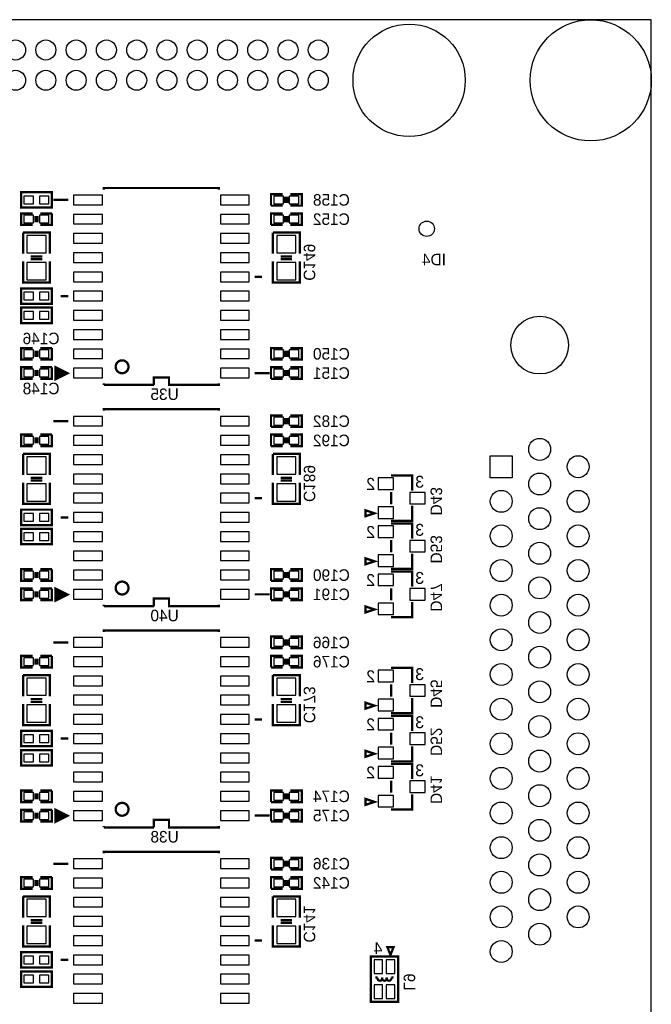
# Model space of a CAD drawing. Extents: x -19 to 391, y -43 to 244.
# Tile 18 of 34: x 118 to 160, y 25 to 90. Entities that reach past the tile are written whole.
import ezdxf

# ---------------------------------------------------------------- set-up
doc = ezdxf.new("R2010")
doc.units = 0
for name, color, linetype in [('BOARD_GEOMETRY_OUTLINE', 3, 'CONTINUOUS'), ('BOARD_GEOMETRY_SILKSCREEN_B', 1, 'CONTINUOUS'), ('PACKAGE_GEOMETRY_SILKSCREEN_B', 4, 'CONTINUOUS'), ('PIN_B', 5, 'CONTINUOUS'), ('REF_DES_SILKSCREEN_B', 6, 'CONTINUOUS')]:
    doc.layers.add(name, color=color, linetype=linetype)

msp = doc.modelspace()

# ---------------------------------------------------------------- linework, layer by layer
at = {"layer": 'BOARD_GEOMETRY_OUTLINE'}
msp.add_lwpolyline([(0, 0), (159.999934, 0), (159.999934, 90.000074), (0, 90.000074)], close=True, dxfattribs=at)
at = {"layer": 'PACKAGE_GEOMETRY_SILKSCREEN_B'}
for points, const_width in [([(118.364, 77.597), (120.396, 77.597), (120.396, 78.613), (118.364, 78.613)], 0.1524), ([(120.396, 72.263), (118.364, 72.263), (118.364, 71.247), (120.396, 71.247)], 0.1524), ([(118.364, 69.977), (120.396, 69.977), (120.396, 70.993), (118.364, 70.993)], 0.1524), ([(121.435114, 66.660014), (120.635014, 66.259964), (120.635014, 67.060064)], 0.1524), ([(121.139966, 66.660014), (120.739916, 66.460116), (120.739916, 66.859912)], 0.249936), ([(120.396, 57.658), (118.364, 57.658), (118.364, 56.642), (120.396, 56.642)], 0.1524), ([(141.709902, 57.420002), (141.109954, 57.220104), (141.109954, 57.6199)], 0.1524), ([(118.364, 55.372), (120.396, 55.372), (120.396, 56.388), (118.364, 56.388)], 0.1524), ([(141.709902, 54.245002), (141.109954, 54.045104), (141.109954, 54.4449)], 0.1524), ([(121.435114, 52.055014), (120.635014, 51.654964), (120.635014, 52.455064)], 0.1524), ([(121.139966, 52.055014), (120.739916, 51.855116), (120.739916, 52.254912)], 0.249936), ([(141.709902, 51.070002), (141.109954, 50.870104), (141.109954, 51.2699)], 0.1524), ([(141.709902, 44.720002), (141.109954, 44.520104), (141.109954, 44.9199)], 0.1524), ([(120.396, 43.053), (118.364, 43.053), (118.364, 42.037), (120.396, 42.037)], 0.1524), ([(118.364, 40.767), (120.396, 40.767), (120.396, 41.783), (118.364, 41.783)], 0.1524), ([(141.709902, 41.545002), (141.109954, 41.345104), (141.109954, 41.7449)], 0.1524), ([(141.709902, 38.370002), (141.109954, 38.170104), (141.109954, 38.5699)], 0.1524), ([(121.435114, 37.450014), (120.635014, 37.049964), (120.635014, 37.850064)], 0.1524), ([(121.139966, 37.450014), (120.739916, 37.250116), (120.739916, 37.649912)], 0.249936), ([(142.76705, 28.269946), (142.566898, 28.770072), (142.966948, 28.770072)], 0.1524), ([(120.396, 28.448), (118.364, 28.448), (118.364, 27.432), (120.396, 27.432)], 0.1524), ([(141.467078, 28.170124), (141.467078, 25.169876), (143.266922, 25.169876), (143.266922, 28.170124)], 0.1524), ([(118.364, 26.162), (120.396, 26.162), (120.396, 27.178), (118.364, 27.178)], 0.1524)]:
    msp.add_lwpolyline(points, close=True, dxfattribs=dict(at, const_width=const_width))
at = {"layer": 'PACKAGE_GEOMETRY_SILKSCREEN_B', "const_width": 0.1524}
for points in [[(123.834906, 78.790038), (123.834906, 78.890114), (131.435094, 78.890114), (131.435094, 78.790038)], [(121.484898, 78.105), (120.4849, 78.105)], [(135.636, 78.486), (134.874, 78.486), (134.874, 77.724)], [(135.8138, 77.9018), (135.8138, 78.3082)], [(135.9662, 77.9018), (135.9662, 78.3082)], [(136.144, 77.724), (136.906, 77.724), (136.906, 78.486), (136.144, 78.486)], [(134.874, 77.724), (135.636, 77.724)], [(119.126, 77.216), (118.364, 77.216), (118.364, 76.454), (119.126, 76.454)], [(119.3038, 77.0382), (119.3038, 76.6318)], [(119.4562, 77.0382), (119.4562, 76.6318)], [(119.634, 76.454), (120.396, 76.454), (120.396, 77.216)], [(120.396, 77.216), (119.634, 77.216)], [(135.636, 77.216), (134.874, 77.216), (134.874, 76.454)], [(135.8138, 76.6318), (135.8138, 77.0382)], [(135.9662, 76.6318), (135.9662, 77.0382)], [(136.144, 76.454), (136.906, 76.454), (136.906, 77.216), (136.144, 77.216)], [(134.874, 76.454), (135.636, 76.454)], [(118.491, 75.946), (118.491, 74.549)], [(120.269, 74.549), (120.269, 75.946), (118.491, 75.946)], [(135.001, 75.946), (135.001, 74.549)], [(136.779, 74.549), (136.779, 75.946), (135.001, 75.946)], [(118.491, 74.041), (118.491, 72.644), (118.618, 72.644), (120.269, 72.644), (120.269, 74.041)], [(118.999, 74.3712), (119.761, 74.3712)], [(118.999, 74.1934), (119.761, 74.1934)], [(135.001, 74.041), (135.001, 72.644), (135.128, 72.644), (136.779, 72.644), (136.779, 74.041)], [(135.509, 74.3712), (136.271, 74.3712)], [(135.509, 74.1934), (136.271, 74.1934)], [(133.785102, 73.025), (134.284974, 73.025)], [(121.484898, 71.755), (120.985026, 71.755)], [(119.126, 68.326), (118.364, 68.326), (118.364, 67.564), (119.126, 67.564)], [(119.634, 67.564), (120.396, 67.564), (120.396, 68.326)], [(120.396, 68.326), (119.634, 68.326)], [(135.636, 68.326), (134.874, 68.326), (134.874, 67.564)], [(136.144, 67.564), (136.906, 67.564), (136.906, 68.326), (136.144, 68.326)], [(119.3038, 68.1482), (119.3038, 67.7418)], [(119.4562, 68.1482), (119.4562, 67.7418)], [(134.874, 67.564), (135.636, 67.564)], [(135.8138, 67.7418), (135.8138, 68.1482)], [(135.9662, 67.7418), (135.9662, 68.1482)], [(119.126, 67.056), (118.364, 67.056), (118.364, 66.294), (119.126, 66.294)], [(119.3038, 66.8782), (119.3038, 66.4718)], [(119.4562, 66.8782), (119.4562, 66.4718)], [(119.634, 66.294), (120.396, 66.294), (120.396, 67.056)], [(120.396, 67.056), (119.634, 67.056)], [(135.636, 67.056), (134.874, 67.056), (134.874, 66.294)], [(135.8138, 66.4718), (135.8138, 66.8782)], [(135.9662, 66.4718), (135.9662, 66.8782)], [(136.144, 66.294), (136.906, 66.294), (136.906, 67.056), (136.144, 67.056)], [(131.435094, 65.989962), (131.435094, 65.889886), (128.135126, 65.889886), (128.135126, 66.390012), (127.134874, 66.390012), (127.134874, 65.889886)], [(133.785102, 66.675), (134.7851, 66.675)], [(134.874, 66.294), (135.636, 66.294)], [(123.834906, 65.889886), (123.834906, 65.989962)], [(127.134874, 65.889886), (123.834906, 65.889886)], [(123.834906, 64.185038), (123.834906, 64.285114), (131.435094, 64.285114), (131.435094, 64.185038)], [(135.636, 63.881), (134.874, 63.881), (134.874, 63.119)], [(135.8138, 63.2968), (135.8138, 63.7032)], [(135.9662, 63.2968), (135.9662, 63.7032)], [(136.144, 63.119), (136.906, 63.119), (136.906, 63.881), (136.144, 63.881)], [(121.484898, 63.5), (120.4849, 63.5)], [(134.874, 63.119), (135.636, 63.119)], [(119.126, 62.611), (118.364, 62.611), (118.364, 61.849), (119.126, 61.849)], [(119.3038, 62.4332), (119.3038, 62.0268)], [(119.4562, 62.4332), (119.4562, 62.0268)], [(119.634, 61.849), (120.396, 61.849), (120.396, 62.611)], [(120.396, 62.611), (119.634, 62.611)], [(135.636, 62.611), (134.874, 62.611), (134.874, 61.849)], [(135.8138, 62.0268), (135.8138, 62.4332)], [(135.9662, 62.0268), (135.9662, 62.4332)], [(136.144, 61.849), (136.906, 61.849), (136.906, 62.611), (136.144, 62.611)], [(134.874, 61.849), (135.636, 61.849)], [(118.491, 61.341), (118.491, 59.944)], [(120.269, 59.944), (120.269, 61.341), (118.491, 61.341)], [(135.001, 61.341), (135.001, 59.944)], [(136.779, 59.944), (136.779, 61.341), (135.001, 61.341)], [(118.999, 59.7662), (119.761, 59.7662)], [(135.509, 59.7662), (136.271, 59.7662)], [(142.809976, 59.920124), (144.210024, 59.920124), (144.210024, 58.920126)], [(118.491, 59.436), (118.491, 58.039), (118.618, 58.039), (120.269, 58.039), (120.269, 59.436)], [(118.999, 59.5884), (119.761, 59.5884)], [(135.001, 59.436), (135.001, 58.039), (135.128, 58.039), (136.779, 58.039), (136.779, 59.436)], [(135.509, 59.5884), (136.271, 59.5884)], [(133.785102, 58.42), (134.284974, 58.42)], [(142.809976, 58.01995), (142.809976, 58.82005)], [(144.210024, 57.919874), (144.210024, 56.919876), (142.809976, 56.919876)], [(121.484898, 57.15), (120.985026, 57.15)], [(142.809976, 56.745124), (144.210024, 56.745124), (144.210024, 55.745126)], [(142.809976, 54.84495), (142.809976, 55.64505)], [(144.210024, 54.744874), (144.210024, 53.744876), (142.809976, 53.744876)], [(119.126, 53.721), (118.364, 53.721), (118.364, 52.959), (119.126, 52.959)], [(119.3038, 53.5432), (119.3038, 53.1368)], [(119.4562, 53.5432), (119.4562, 53.1368)], [(119.634, 52.959), (120.396, 52.959), (120.396, 53.721)], [(120.396, 53.721), (119.634, 53.721)], [(135.636, 53.721), (134.874, 53.721), (134.874, 52.959)], [(135.8138, 53.1368), (135.8138, 53.5432)], [(135.9662, 53.1368), (135.9662, 53.5432)], [(136.144, 52.959), (136.906, 52.959), (136.906, 53.721), (136.144, 53.721)], [(142.809976, 53.570124), (144.210024, 53.570124), (144.210024, 52.570126)], [(134.874, 52.959), (135.636, 52.959)], [(119.126, 52.451), (118.364, 52.451), (118.364, 51.689), (119.126, 51.689)], [(119.3038, 52.2732), (119.3038, 51.8668)], [(119.4562, 52.2732), (119.4562, 51.8668)], [(119.634, 51.689), (120.396, 51.689), (120.396, 52.451)], [(120.396, 52.451), (119.634, 52.451)], [(133.785102, 52.07), (134.7851, 52.07)], [(135.636, 52.451), (134.874, 52.451), (134.874, 51.689)], [(135.8138, 51.8668), (135.8138, 52.2732)], [(135.9662, 51.8668), (135.9662, 52.2732)], [(136.144, 51.689), (136.906, 51.689), (136.906, 52.451), (136.144, 52.451)], [(142.809976, 51.66995), (142.809976, 52.47005)], [(123.834906, 51.284886), (123.834906, 51.384962)], [(127.134874, 51.284886), (123.834906, 51.284886)], [(131.435094, 51.384962), (131.435094, 51.284886), (128.135126, 51.284886), (128.135126, 51.785012), (127.134874, 51.785012), (127.134874, 51.284886)], [(134.874, 51.689), (135.636, 51.689)], [(144.210024, 51.569874), (144.210024, 50.569876), (142.809976, 50.569876)], [(123.834906, 49.580038), (123.834906, 49.680114), (131.435094, 49.680114), (131.435094, 49.580038)], [(121.484898, 48.895), (120.4849, 48.895)], [(135.636, 49.276), (134.874, 49.276), (134.874, 48.514)], [(135.8138, 48.6918), (135.8138, 49.0982)], [(135.9662, 48.6918), (135.9662, 49.0982)], [(136.144, 48.514), (136.906, 48.514), (136.906, 49.276), (136.144, 49.276)], [(134.874, 48.514), (135.636, 48.514)], [(119.126, 48.006), (118.364, 48.006), (118.364, 47.244), (119.126, 47.244)], [(119.3038, 47.8282), (119.3038, 47.4218)], [(119.4562, 47.8282), (119.4562, 47.4218)], [(119.634, 47.244), (120.396, 47.244), (120.396, 48.006)], [(120.396, 48.006), (119.634, 48.006)], [(135.636, 48.006), (134.874, 48.006), (134.874, 47.244)], [(135.8138, 47.4218), (135.8138, 47.8282)], [(135.9662, 47.4218), (135.9662, 47.8282)], [(136.144, 47.244), (136.906, 47.244), (136.906, 48.006), (136.144, 48.006)], [(118.491, 46.736), (118.491, 45.339)], [(120.269, 45.339), (120.269, 46.736), (118.491, 46.736)], [(134.874, 47.244), (135.636, 47.244)], [(135.001, 46.736), (135.001, 45.339)], [(136.779, 45.339), (136.779, 46.736), (135.001, 46.736)], [(142.809976, 47.220124), (144.210024, 47.220124), (144.210024, 46.220126)], [(142.809976, 45.31995), (142.809976, 46.12005)], [(118.491, 44.831), (118.491, 43.434), (118.618, 43.434), (120.269, 43.434), (120.269, 44.831)], [(118.999, 45.1612), (119.761, 45.1612)], [(118.999, 44.9834), (119.761, 44.9834)], [(135.001, 44.831), (135.001, 43.434), (135.128, 43.434), (136.779, 43.434), (136.779, 44.831)], [(135.509, 45.1612), (136.271, 45.1612)], [(135.509, 44.9834), (136.271, 44.9834)], [(144.210024, 45.219874), (144.210024, 44.219876), (142.809976, 44.219876)], [(133.785102, 43.815), (134.284974, 43.815)], [(142.809976, 44.045124), (144.210024, 44.045124), (144.210024, 43.045126)], [(142.809976, 42.14495), (142.809976, 42.94505)], [(121.484898, 42.545), (120.985026, 42.545)], [(144.210024, 42.044874), (144.210024, 41.044876), (142.809976, 41.044876)], [(142.809976, 40.870124), (144.210024, 40.870124), (144.210024, 39.870126)], [(142.809976, 38.96995), (142.809976, 39.77005)], [(119.126, 39.116), (118.364, 39.116), (118.364, 38.354), (119.126, 38.354)], [(119.3038, 38.9382), (119.3038, 38.5318)], [(119.4562, 38.9382), (119.4562, 38.5318)], [(119.634, 38.354), (120.396, 38.354), (120.396, 39.116)], [(120.396, 39.116), (119.634, 39.116)], [(135.636, 39.116), (134.874, 39.116), (134.874, 38.354)], [(135.8138, 38.5318), (135.8138, 38.9382)], [(135.9662, 38.5318), (135.9662, 38.9382)], [(136.144, 38.354), (136.906, 38.354), (136.906, 39.116), (136.144, 39.116)], [(134.874, 38.354), (135.636, 38.354)], [(144.210024, 38.869874), (144.210024, 37.869876), (142.809976, 37.869876)], [(119.126, 37.846), (118.364, 37.846), (118.364, 37.084), (119.126, 37.084)], [(119.3038, 37.6682), (119.3038, 37.2618)], [(119.4562, 37.6682), (119.4562, 37.2618)], [(119.634, 37.084), (120.396, 37.084), (120.396, 37.846)], [(120.396, 37.846), (119.634, 37.846)], [(135.636, 37.846), (134.874, 37.846), (134.874, 37.084)], [(135.8138, 37.2618), (135.8138, 37.6682)], [(135.9662, 37.2618), (135.9662, 37.6682)], [(136.144, 37.084), (136.906, 37.084), (136.906, 37.846), (136.144, 37.846)], [(131.435094, 36.779962), (131.435094, 36.679886), (128.135126, 36.679886), (128.135126, 37.180012), (127.134874, 37.180012), (127.134874, 36.679886)], [(133.785102, 37.465), (134.7851, 37.465)], [(134.874, 37.084), (135.636, 37.084)], [(123.834906, 36.679886), (123.834906, 36.779962)], [(127.134874, 36.679886), (123.834906, 36.679886)], [(123.834906, 34.975038), (123.834906, 35.075114), (131.435094, 35.075114), (131.435094, 34.975038)], [(135.636, 34.671), (134.874, 34.671), (134.874, 33.909)], [(135.8138, 34.0868), (135.8138, 34.4932)], [(135.9662, 34.0868), (135.9662, 34.4932)], [(136.144, 33.909), (136.906, 33.909), (136.906, 34.671), (136.144, 34.671)], [(121.484898, 34.29), (120.4849, 34.29)], [(134.874, 33.909), (135.636, 33.909)], [(119.126, 33.401), (118.364, 33.401), (118.364, 32.639), (119.126, 32.639)], [(119.3038, 33.2232), (119.3038, 32.8168)], [(119.4562, 33.2232), (119.4562, 32.8168)], [(119.634, 32.639), (120.396, 32.639), (120.396, 33.401)], [(120.396, 33.401), (119.634, 33.401)], [(135.636, 33.401), (134.874, 33.401), (134.874, 32.639)], [(135.8138, 32.8168), (135.8138, 33.2232)], [(135.9662, 32.8168), (135.9662, 33.2232)], [(136.144, 32.639), (136.906, 32.639), (136.906, 33.401), (136.144, 33.401)], [(134.874, 32.639), (135.636, 32.639)], [(118.491, 32.131), (118.491, 30.734)], [(120.269, 30.734), (120.269, 32.131), (118.491, 32.131)], [(135.001, 32.131), (135.001, 30.734)], [(136.779, 30.734), (136.779, 32.131), (135.001, 32.131)], [(118.999, 30.5562), (119.761, 30.5562)], [(135.509, 30.5562), (136.271, 30.5562)], [(118.491, 30.226), (118.491, 28.829), (118.618, 28.829), (120.269, 28.829), (120.269, 30.226)], [(118.999, 30.3784), (119.761, 30.3784)], [(135.001, 30.226), (135.001, 28.829), (135.128, 28.829), (136.779, 28.829), (136.779, 30.226)], [(135.509, 30.3784), (136.271, 30.3784)], [(133.785102, 29.21), (134.284974, 29.21)], [(121.484898, 27.94), (120.985026, 27.94)]]:
    msp.add_lwpolyline(points, dxfattribs=at)
for points in [[(125.459236, 67.090036, 1), (124.610764, 67.089964, 1)], [(125.459236, 52.485036, 1), (124.610764, 52.484964, 1)], [(125.459236, 37.880036, 1), (124.610764, 37.879964, 1)]]:
    msp.add_lwpolyline(points, format="xyb", close=True, dxfattribs=at)
for points in [[(142.216886, 26.773886, -1.386912), (141.916912, 26.773886), (141.767052, 26.770076)], [(142.216886, 26.773886, 1.386094), (142.517114, 26.773886)], [(142.517114, 26.773886, 1.386912), (142.817088, 26.773886), (142.966948, 26.770076)]]:
    msp.add_lwpolyline(points, format="xyb", dxfattribs=at)
at = {"layer": 'PIN_B'}
for points in [[(118.5545, 78.359), (118.5545, 77.851), (119.1895, 77.851), (119.1895, 78.359)], [(119.5705, 78.359), (119.5705, 77.851), (120.2055, 77.851), (120.2055, 78.359)], [(121.833386, 77.7875), (123.738386, 77.7875), (123.738386, 78.4225), (121.833386, 78.4225)], [(131.531614, 77.7875), (133.436614, 77.7875), (133.436614, 78.4225), (131.531614, 78.4225)], [(135.0645, 78.359), (135.0645, 77.851), (135.6995, 77.851), (135.6995, 78.359)], [(136.0805, 78.359), (136.0805, 77.851), (136.7155, 77.851), (136.7155, 78.359)], [(119.1895, 76.581), (119.1895, 77.089), (118.5545, 77.089), (118.5545, 76.581)], [(120.2055, 76.581), (120.2055, 77.089), (119.5705, 77.089), (119.5705, 76.581)], [(121.833386, 76.5175), (123.738386, 76.5175), (123.738386, 77.1525), (121.833386, 77.1525)], [(131.531614, 76.5175), (133.436614, 76.5175), (133.436614, 77.1525), (131.531614, 77.1525)], [(135.0645, 77.089), (135.0645, 76.581), (135.6995, 76.581), (135.6995, 77.089)], [(136.0805, 77.089), (136.0805, 76.581), (136.7155, 76.581), (136.7155, 77.089)], [(120.015, 75.7555), (118.745, 75.7555), (118.745, 74.6125), (120.015, 74.6125)], [(121.833386, 75.2475), (123.738386, 75.2475), (123.738386, 75.8825), (121.833386, 75.8825)], [(131.531614, 75.2475), (133.436614, 75.2475), (133.436614, 75.8825), (131.531614, 75.8825)], [(136.525, 75.7555), (135.255, 75.7555), (135.255, 74.6125), (136.525, 74.6125)], [(121.833386, 73.9775), (123.738386, 73.9775), (123.738386, 74.6125), (121.833386, 74.6125)], [(131.531614, 73.9775), (133.436614, 73.9775), (133.436614, 74.6125), (131.531614, 74.6125)], [(120.015, 73.9775), (118.745, 73.9775), (118.745, 72.8345), (120.015, 72.8345)], [(136.525, 73.9775), (135.255, 73.9775), (135.255, 72.8345), (136.525, 72.8345)], [(121.833386, 72.7075), (123.738386, 72.7075), (123.738386, 73.3425), (121.833386, 73.3425)], [(131.531614, 72.7075), (133.436614, 72.7075), (133.436614, 73.3425), (131.531614, 73.3425)], [(119.1895, 71.501), (119.1895, 72.009), (118.5545, 72.009), (118.5545, 71.501)], [(120.2055, 71.501), (120.2055, 72.009), (119.5705, 72.009), (119.5705, 71.501)], [(121.833386, 71.4375), (123.738386, 71.4375), (123.738386, 72.0725), (121.833386, 72.0725)], [(131.531614, 71.4375), (133.436614, 71.4375), (133.436614, 72.0725), (131.531614, 72.0725)], [(118.5545, 70.739), (118.5545, 70.231), (119.1895, 70.231), (119.1895, 70.739)], [(119.5705, 70.739), (119.5705, 70.231), (120.2055, 70.231), (120.2055, 70.739)], [(121.833386, 70.1675), (123.738386, 70.1675), (123.738386, 70.8025), (121.833386, 70.8025)], [(131.531614, 70.1675), (133.436614, 70.1675), (133.436614, 70.8025), (131.531614, 70.8025)], [(121.833386, 68.8975), (123.738386, 68.8975), (123.738386, 69.5325), (121.833386, 69.5325)], [(131.531614, 68.8975), (133.436614, 68.8975), (133.436614, 69.5325), (131.531614, 69.5325)], [(121.833386, 67.6275), (123.738386, 67.6275), (123.738386, 68.2625), (121.833386, 68.2625)], [(131.531614, 67.6275), (133.436614, 67.6275), (133.436614, 68.2625), (131.531614, 68.2625)], [(119.1895, 67.691), (119.1895, 68.199), (118.5545, 68.199), (118.5545, 67.691)], [(120.2055, 67.691), (120.2055, 68.199), (119.5705, 68.199), (119.5705, 67.691)], [(135.0645, 68.199), (135.0645, 67.691), (135.6995, 67.691), (135.6995, 68.199)], [(136.0805, 68.199), (136.0805, 67.691), (136.7155, 67.691), (136.7155, 68.199)], [(121.833386, 66.3575), (123.738386, 66.3575), (123.738386, 66.9925), (121.833386, 66.9925)], [(131.531614, 66.3575), (133.436614, 66.3575), (133.436614, 66.9925), (131.531614, 66.9925)], [(119.1895, 66.421), (119.1895, 66.929), (118.5545, 66.929), (118.5545, 66.421)], [(120.2055, 66.421), (120.2055, 66.929), (119.5705, 66.929), (119.5705, 66.421)], [(135.0645, 66.929), (135.0645, 66.421), (135.6995, 66.421), (135.6995, 66.929)], [(136.0805, 66.929), (136.0805, 66.421), (136.7155, 66.421), (136.7155, 66.929)], [(121.833386, 63.1825), (123.738386, 63.1825), (123.738386, 63.8175), (121.833386, 63.8175)], [(131.531614, 63.1825), (133.436614, 63.1825), (133.436614, 63.8175), (131.531614, 63.8175)], [(135.0645, 63.754), (135.0645, 63.246), (135.6995, 63.246), (135.6995, 63.754)], [(136.0805, 63.754), (136.0805, 63.246), (136.7155, 63.246), (136.7155, 63.754)], [(119.1895, 61.976), (119.1895, 62.484), (118.5545, 62.484), (118.5545, 61.976)], [(120.2055, 61.976), (120.2055, 62.484), (119.5705, 62.484), (119.5705, 61.976)], [(121.833386, 61.9125), (123.738386, 61.9125), (123.738386, 62.5475), (121.833386, 62.5475)], [(131.531614, 61.9125), (133.436614, 61.9125), (133.436614, 62.5475), (131.531614, 62.5475)], [(135.0645, 62.484), (135.0645, 61.976), (135.6995, 61.976), (135.6995, 62.484)], [(136.0805, 62.484), (136.0805, 61.976), (136.7155, 61.976), (136.7155, 62.484)], [(120.015, 61.1505), (118.745, 61.1505), (118.745, 60.0075), (120.015, 60.0075)], [(121.833386, 60.6425), (123.738386, 60.6425), (123.738386, 61.2775), (121.833386, 61.2775)], [(131.531614, 60.6425), (133.436614, 60.6425), (133.436614, 61.2775), (131.531614, 61.2775)], [(136.525, 61.1505), (135.255, 61.1505), (135.255, 60.0075), (136.525, 60.0075)], [(150.809452, 59.770264), (149.361652, 59.770264), (149.361652, 61.218064), (150.809452, 61.218064)], [(121.833386, 59.3725), (123.738386, 59.3725), (123.738386, 60.0075), (121.833386, 60.0075)], [(131.531614, 59.3725), (133.436614, 59.3725), (133.436614, 60.0075), (131.531614, 60.0075)], [(120.015, 59.3725), (118.745, 59.3725), (118.745, 58.2295), (120.015, 58.2295)], [(136.525, 59.3725), (135.255, 59.3725), (135.255, 58.2295), (136.525, 58.2295)], [(141.951964, 58.99404), (142.967964, 58.99404), (142.967964, 59.75604), (141.951964, 59.75604)], [(121.833386, 58.1025), (123.738386, 58.1025), (123.738386, 58.7375), (121.833386, 58.7375)], [(131.531614, 58.1025), (133.436614, 58.1025), (133.436614, 58.7375), (131.531614, 58.7375)], [(144.052036, 58.039), (145.068036, 58.039), (145.068036, 58.801), (144.052036, 58.801)], [(141.951964, 57.08396), (142.967964, 57.08396), (142.967964, 57.84596), (141.951964, 57.84596)], [(119.1895, 56.896), (119.1895, 57.404), (118.5545, 57.404), (118.5545, 56.896)], [(120.2055, 56.896), (120.2055, 57.404), (119.5705, 57.404), (119.5705, 56.896)], [(121.833386, 56.8325), (123.738386, 56.8325), (123.738386, 57.4675), (121.833386, 57.4675)], [(131.531614, 56.8325), (133.436614, 56.8325), (133.436614, 57.4675), (131.531614, 57.4675)], [(141.951964, 55.81904), (142.967964, 55.81904), (142.967964, 56.58104), (141.951964, 56.58104)], [(118.5545, 56.134), (118.5545, 55.626), (119.1895, 55.626), (119.1895, 56.134)], [(119.5705, 56.134), (119.5705, 55.626), (120.2055, 55.626), (120.2055, 56.134)], [(121.833386, 55.5625), (123.738386, 55.5625), (123.738386, 56.1975), (121.833386, 56.1975)], [(131.531614, 55.5625), (133.436614, 55.5625), (133.436614, 56.1975), (131.531614, 56.1975)], [(144.052036, 54.864), (145.068036, 54.864), (145.068036, 55.626), (144.052036, 55.626)], [(121.833386, 54.2925), (123.738386, 54.2925), (123.738386, 54.9275), (121.833386, 54.9275)], [(131.531614, 54.2925), (133.436614, 54.2925), (133.436614, 54.9275), (131.531614, 54.9275)], [(141.951964, 53.90896), (142.967964, 53.90896), (142.967964, 54.67096), (141.951964, 54.67096)], [(119.1895, 53.086), (119.1895, 53.594), (118.5545, 53.594), (118.5545, 53.086)], [(120.2055, 53.086), (120.2055, 53.594), (119.5705, 53.594), (119.5705, 53.086)], [(121.833386, 53.0225), (123.738386, 53.0225), (123.738386, 53.6575), (121.833386, 53.6575)], [(131.531614, 53.0225), (133.436614, 53.0225), (133.436614, 53.6575), (131.531614, 53.6575)], [(135.0645, 53.594), (135.0645, 53.086), (135.6995, 53.086), (135.6995, 53.594)], [(136.0805, 53.594), (136.0805, 53.086), (136.7155, 53.086), (136.7155, 53.594)], [(141.951964, 52.64404), (142.967964, 52.64404), (142.967964, 53.40604), (141.951964, 53.40604)], [(119.1895, 51.816), (119.1895, 52.324), (118.5545, 52.324), (118.5545, 51.816)], [(120.2055, 51.816), (120.2055, 52.324), (119.5705, 52.324), (119.5705, 51.816)], [(121.833386, 51.7525), (123.738386, 51.7525), (123.738386, 52.3875), (121.833386, 52.3875)], [(131.531614, 51.7525), (133.436614, 51.7525), (133.436614, 52.3875), (131.531614, 52.3875)], [(135.0645, 52.324), (135.0645, 51.816), (135.6995, 51.816), (135.6995, 52.324)], [(136.0805, 52.324), (136.0805, 51.816), (136.7155, 51.816), (136.7155, 52.324)], [(144.052036, 51.689), (145.068036, 51.689), (145.068036, 52.451), (144.052036, 52.451)], [(141.951964, 50.73396), (142.967964, 50.73396), (142.967964, 51.49596), (141.951964, 51.49596)], [(121.833386, 48.5775), (123.738386, 48.5775), (123.738386, 49.2125), (121.833386, 49.2125)], [(131.531614, 48.5775), (133.436614, 48.5775), (133.436614, 49.2125), (131.531614, 49.2125)], [(135.0645, 49.149), (135.0645, 48.641), (135.6995, 48.641), (135.6995, 49.149)], [(136.0805, 49.149), (136.0805, 48.641), (136.7155, 48.641), (136.7155, 49.149)], [(119.1895, 47.371), (119.1895, 47.879), (118.5545, 47.879), (118.5545, 47.371)], [(120.2055, 47.371), (120.2055, 47.879), (119.5705, 47.879), (119.5705, 47.371)], [(121.833386, 47.3075), (123.738386, 47.3075), (123.738386, 47.9425), (121.833386, 47.9425)], [(131.531614, 47.3075), (133.436614, 47.3075), (133.436614, 47.9425), (131.531614, 47.9425)], [(135.0645, 47.879), (135.0645, 47.371), (135.6995, 47.371), (135.6995, 47.879)], [(136.0805, 47.879), (136.0805, 47.371), (136.7155, 47.371), (136.7155, 47.879)], [(141.951964, 46.29404), (142.967964, 46.29404), (142.967964, 47.05604), (141.951964, 47.05604)], [(120.015, 46.5455), (118.745, 46.5455), (118.745, 45.4025), (120.015, 45.4025)], [(121.833386, 46.0375), (123.738386, 46.0375), (123.738386, 46.6725), (121.833386, 46.6725)], [(131.531614, 46.0375), (133.436614, 46.0375), (133.436614, 46.6725), (131.531614, 46.6725)], [(136.525, 46.5455), (135.255, 46.5455), (135.255, 45.4025), (136.525, 45.4025)], [(144.052036, 45.339), (145.068036, 45.339), (145.068036, 46.101), (144.052036, 46.101)], [(121.833386, 44.7675), (123.738386, 44.7675), (123.738386, 45.4025), (121.833386, 45.4025)], [(131.531614, 44.7675), (133.436614, 44.7675), (133.436614, 45.4025), (131.531614, 45.4025)], [(141.951964, 44.38396), (142.967964, 44.38396), (142.967964, 45.14596), (141.951964, 45.14596)], [(120.015, 44.7675), (118.745, 44.7675), (118.745, 43.6245), (120.015, 43.6245)], [(136.525, 44.7675), (135.255, 44.7675), (135.255, 43.6245), (136.525, 43.6245)], [(121.833386, 43.4975), (123.738386, 43.4975), (123.738386, 44.1325), (121.833386, 44.1325)], [(131.531614, 43.4975), (133.436614, 43.4975), (133.436614, 44.1325), (131.531614, 44.1325)], [(141.951964, 43.11904), (142.967964, 43.11904), (142.967964, 43.88104), (141.951964, 43.88104)], [(144.052036, 42.164), (145.068036, 42.164), (145.068036, 42.926), (144.052036, 42.926)], [(119.1895, 42.291), (119.1895, 42.799), (118.5545, 42.799), (118.5545, 42.291)], [(120.2055, 42.291), (120.2055, 42.799), (119.5705, 42.799), (119.5705, 42.291)], [(121.833386, 42.2275), (123.738386, 42.2275), (123.738386, 42.8625), (121.833386, 42.8625)], [(131.531614, 42.2275), (133.436614, 42.2275), (133.436614, 42.8625), (131.531614, 42.8625)], [(141.951964, 41.20896), (142.967964, 41.20896), (142.967964, 41.97096), (141.951964, 41.97096)], [(118.5545, 41.529), (118.5545, 41.021), (119.1895, 41.021), (119.1895, 41.529)], [(119.5705, 41.529), (119.5705, 41.021), (120.2055, 41.021), (120.2055, 41.529)], [(121.833386, 40.9575), (123.738386, 40.9575), (123.738386, 41.5925), (121.833386, 41.5925)], [(131.531614, 40.9575), (133.436614, 40.9575), (133.436614, 41.5925), (131.531614, 41.5925)], [(121.833386, 39.6875), (123.738386, 39.6875), (123.738386, 40.3225), (121.833386, 40.3225)], [(131.531614, 39.6875), (133.436614, 39.6875), (133.436614, 40.3225), (131.531614, 40.3225)], [(141.951964, 39.94404), (142.967964, 39.94404), (142.967964, 40.70604), (141.951964, 40.70604)], [(144.052036, 38.989), (145.068036, 38.989), (145.068036, 39.751), (144.052036, 39.751)], [(121.833386, 38.4175), (123.738386, 38.4175), (123.738386, 39.0525), (121.833386, 39.0525)], [(131.531614, 38.4175), (133.436614, 38.4175), (133.436614, 39.0525), (131.531614, 39.0525)], [(119.1895, 38.481), (119.1895, 38.989), (118.5545, 38.989), (118.5545, 38.481)], [(120.2055, 38.481), (120.2055, 38.989), (119.5705, 38.989), (119.5705, 38.481)], [(135.0645, 38.989), (135.0645, 38.481), (135.6995, 38.481), (135.6995, 38.989)], [(136.0805, 38.989), (136.0805, 38.481), (136.7155, 38.481), (136.7155, 38.989)], [(141.951964, 38.03396), (142.967964, 38.03396), (142.967964, 38.79596), (141.951964, 38.79596)], [(119.1895, 37.211), (119.1895, 37.719), (118.5545, 37.719), (118.5545, 37.211)], [(120.2055, 37.211), (120.2055, 37.719), (119.5705, 37.719), (119.5705, 37.211)], [(121.833386, 37.1475), (123.738386, 37.1475), (123.738386, 37.7825), (121.833386, 37.7825)], [(131.531614, 37.1475), (133.436614, 37.1475), (133.436614, 37.7825), (131.531614, 37.7825)], [(135.0645, 37.719), (135.0645, 37.211), (135.6995, 37.211), (135.6995, 37.719)], [(136.0805, 37.719), (136.0805, 37.211), (136.7155, 37.211), (136.7155, 37.719)], [(121.833386, 33.9725), (123.738386, 33.9725), (123.738386, 34.6075), (121.833386, 34.6075)], [(131.531614, 33.9725), (133.436614, 33.9725), (133.436614, 34.6075), (131.531614, 34.6075)], [(135.0645, 34.544), (135.0645, 34.036), (135.6995, 34.036), (135.6995, 34.544)], [(136.0805, 34.544), (136.0805, 34.036), (136.7155, 34.036), (136.7155, 34.544)], [(119.1895, 32.766), (119.1895, 33.274), (118.5545, 33.274), (118.5545, 32.766)], [(120.2055, 32.766), (120.2055, 33.274), (119.5705, 33.274), (119.5705, 32.766)], [(121.833386, 32.7025), (123.738386, 32.7025), (123.738386, 33.3375), (121.833386, 33.3375)], [(131.531614, 32.7025), (133.436614, 32.7025), (133.436614, 33.3375), (131.531614, 33.3375)], [(135.0645, 33.274), (135.0645, 32.766), (135.6995, 32.766), (135.6995, 33.274)], [(136.0805, 33.274), (136.0805, 32.766), (136.7155, 32.766), (136.7155, 33.274)], [(120.015, 31.9405), (118.745, 31.9405), (118.745, 30.7975), (120.015, 30.7975)], [(121.833386, 31.4325), (123.738386, 31.4325), (123.738386, 32.0675), (121.833386, 32.0675)], [(131.531614, 31.4325), (133.436614, 31.4325), (133.436614, 32.0675), (131.531614, 32.0675)], [(136.525, 31.9405), (135.255, 31.9405), (135.255, 30.7975), (136.525, 30.7975)], [(121.833386, 30.1625), (123.738386, 30.1625), (123.738386, 30.7975), (121.833386, 30.7975)], [(131.531614, 30.1625), (133.436614, 30.1625), (133.436614, 30.7975), (131.531614, 30.7975)], [(120.015, 30.1625), (118.745, 30.1625), (118.745, 29.0195), (120.015, 29.0195)], [(136.525, 30.1625), (135.255, 30.1625), (135.255, 29.0195), (136.525, 29.0195)], [(121.833386, 28.8925), (123.738386, 28.8925), (123.738386, 29.5275), (121.833386, 29.5275)], [(131.531614, 28.8925), (133.436614, 28.8925), (133.436614, 29.5275), (131.531614, 29.5275)], [(119.1895, 27.686), (119.1895, 28.194), (118.5545, 28.194), (118.5545, 27.686)], [(120.2055, 27.686), (120.2055, 28.194), (119.5705, 28.194), (119.5705, 27.686)], [(121.833386, 27.6225), (123.738386, 27.6225), (123.738386, 28.2575), (121.833386, 28.2575)], [(131.531614, 27.6225), (133.436614, 27.6225), (133.436614, 28.2575), (131.531614, 28.2575)], [(142.24635, 27.939492), (141.68755, 27.939492), (141.68755, 27.050492), (142.24635, 27.050492)], [(143.04645, 27.939492), (142.48765, 27.939492), (142.48765, 27.050492), (143.04645, 27.050492)], [(118.5545, 26.924), (118.5545, 26.416), (119.1895, 26.416), (119.1895, 26.924)], [(119.5705, 26.924), (119.5705, 26.416), (120.2055, 26.416), (120.2055, 26.924)], [(121.833386, 26.3525), (123.738386, 26.3525), (123.738386, 26.9875), (121.833386, 26.9875)], [(131.531614, 26.3525), (133.436614, 26.3525), (133.436614, 26.9875), (131.531614, 26.9875)], [(142.24635, 26.289508), (141.68755, 26.289508), (141.68755, 25.400508), (142.24635, 25.400508)], [(143.04645, 26.289508), (142.48765, 26.289508), (142.48765, 25.400508), (143.04645, 25.400508)], [(121.833386, 25.0825), (123.738386, 25.0825), (123.738386, 25.7175), (121.833386, 25.7175)], [(131.531614, 25.0825), (133.436614, 25.0825), (133.436614, 25.7175), (131.531614, 25.7175)]]:
    msp.add_lwpolyline(points, close=True, dxfattribs=at)
for centre, radius in [((143.999966, 86.000082), 3.7084), ((156.000196, 86.000082), 4.0005), ((118.000018, 88.000078), 0.6604), ((120.000014, 88.000078), 0.6604), ((122.00001, 88.000078), 0.6604), ((124.000006, 88.000078), 0.6604), ((126.000002, 88.000078), 0.6604), ((127.999998, 88.000078), 0.6604), ((129.999994, 88.000078), 0.6604), ((131.99999, 88.000078), 0.6604), ((133.999986, 88.000078), 0.6604), ((135.999982, 88.000078), 0.6604), ((137.999978, 88.000078), 0.6604), ((118.000018, 86.000082), 0.6604), ((120.000014, 86.000082), 0.6604), ((122.00001, 86.000082), 0.6604), ((124.000006, 86.000082), 0.6604), ((126.000002, 86.000082), 0.6604), ((127.999998, 86.000082), 0.6604), ((129.999994, 86.000082), 0.6604), ((131.99999, 86.000082), 0.6604), ((133.999986, 86.000082), 0.6604), ((135.999982, 86.000082), 0.6604), ((137.999978, 86.000082), 0.6604), ((145.161, 76.2), 0.508), ((152.625552, 68.520564), 1.905), ((152.625552, 61.637164), 0.7239), ((155.165552, 60.494164), 0.7239), ((152.625552, 59.351164), 0.7239), ((150.085552, 58.208164), 0.7239), ((155.165552, 58.208164), 0.7239), ((152.625552, 57.065164), 0.7239), ((150.085552, 55.922164), 0.7239), ((155.165552, 55.922164), 0.7239), ((152.625552, 54.779164), 0.7239), ((150.085552, 53.636164), 0.7239), ((155.165552, 53.636164), 0.7239), ((152.625552, 52.493164), 0.7239), ((150.085552, 51.350164), 0.7239), ((155.165552, 51.350164), 0.7239), ((152.625552, 50.207164), 0.7239), ((150.085552, 49.064164), 0.7239), ((155.165552, 49.064164), 0.7239), ((152.625552, 47.921164), 0.7239), ((150.085552, 46.778164), 0.7239), ((155.165552, 46.778164), 0.7239), ((152.625552, 45.635164), 0.7239), ((150.085552, 44.492164), 0.7239), ((155.165552, 44.492164), 0.7239), ((152.625552, 43.349164), 0.7239), ((150.085552, 42.206164), 0.7239), ((155.165552, 42.206164), 0.7239), ((152.625552, 41.063164), 0.7239), ((150.085552, 39.920164), 0.7239), ((155.165552, 39.920164), 0.7239), ((152.625552, 38.777164), 0.7239), ((150.085552, 37.634164), 0.7239), ((155.165552, 37.634164), 0.7239), ((152.625552, 36.491164), 0.7239), ((150.085552, 35.348164), 0.7239), ((155.165552, 35.348164), 0.7239), ((152.625552, 34.205164), 0.7239), ((150.085552, 33.062164), 0.7239), ((155.165552, 33.062164), 0.7239), ((152.625552, 31.919164), 0.7239), ((150.085552, 30.776164), 0.7239), ((155.165552, 30.776164), 0.7239), ((152.625552, 29.633164), 0.7239), ((150.085552, 28.490164), 0.7239)]:
    msp.add_circle(centre, radius, dxfattribs=at)

# ---------------------------------------------------------------- texts
at = {"layer": 'BOARD_GEOMETRY_SILKSCREEN_B', "text_generation_flag": 2}
msp.add_text('ID4', height=0.762, dxfattribs=at).set_placement((146.431, 73.787))
at = {"layer": 'PACKAGE_GEOMETRY_SILKSCREEN_B', "text_generation_flag": 2}
for s, p in [('3', (144.989296, 59.109102)), ('2', (141.751304, 58.9661)), ('2', (141.751304, 55.7911)), ('3', (144.989296, 55.934102)), ('2', (141.751304, 52.6161)), ('3', (144.989296, 52.759102)), ('2', (141.751304, 46.2661)), ('3', (144.989296, 46.409102)), ('2', (141.751304, 43.0911)), ('3', (144.989296, 43.234102)), ('2', (141.751304, 39.9161)), ('3', (144.989296, 40.059102)), ('4', (142.24, 28.321))]:
    msp.add_text(s, height=0.7874, dxfattribs=at).set_placement(p)
at = {"layer": 'REF_DES_SILKSCREEN_B', "text_generation_flag": 2}
for s, p in [('C158', (140.081, 77.724)), ('C152', (140.081, 76.454)), ('C146', (120.904, 68.58)), ('C150', (140.081, 67.564)), ('C151', (140.081, 66.294)), ('C148', (120.904, 65.278)), ('U35', (128.778, 64.897)), ('C182', (140.081, 63.119)), ('C192', (140.081, 61.849)), ('C190', (140.081, 52.959)), ('C191', (140.081, 51.689)), ('U40', (128.778, 50.292)), ('C166', (140.081, 48.514)), ('C176', (140.081, 47.244)), ('C174', (140.081, 38.354)), ('C175', (140.081, 37.084)), ('U38', (128.778, 35.687)), ('C136', (140.081, 33.909)), ('C142', (140.081, 32.639))]:
    msp.add_text(s, height=0.762, dxfattribs=at).set_placement(p)
for s, p in [('C149', (137.033, 72.771)), ('C189', (137.033, 58.166)), ('D43', (145.415, 57.277)), ('D53', (145.415, 54.102)), ('D47', (145.415, 50.927)), ('D45', (145.415, 44.577)), ('C173', (137.033, 43.561)), ('D52', (145.415, 41.402)), ('D41', (145.415, 38.227)), ('C141', (137.033, 29.083)), ('L9', (143.637, 25.908))]:
    msp.add_text(s, height=0.762, rotation=270, dxfattribs=at).set_placement(p)

doc.saveas('drawing.dxf')
